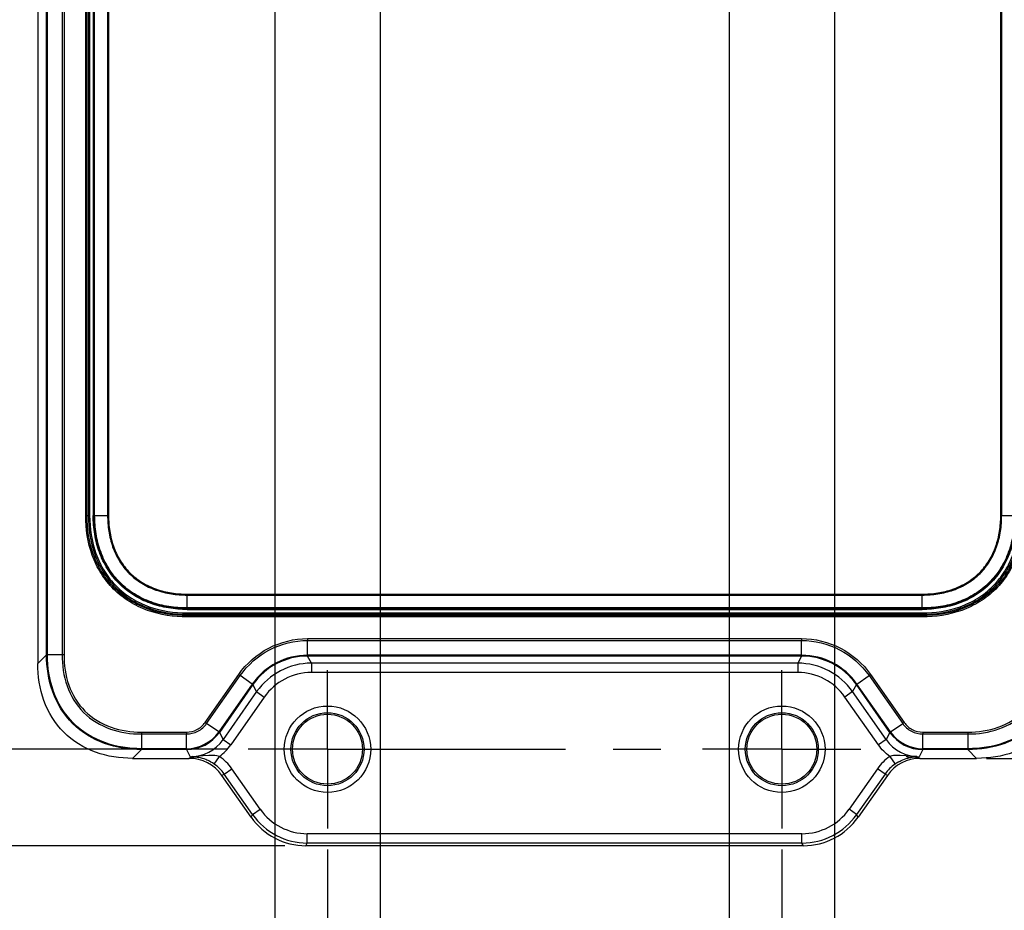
# Model space of a CAD drawing. Header units: inches. Extents: x 0 to 34, y 0 to 22.
# Tile 4 of 71: x 10.5 to 13.4, y 8.5 to 11.1. Entities that reach past the tile are written whole.
import ezdxf

# ---------------------------------------------------------------- set-up
doc = ezdxf.new("R2010")
doc.units = ezdxf.units.IN
doc.header["$LTSCALE"] = 1.87
doc.header["$MEASUREMENT"] = 0
doc.linetypes.add('CENTER', pattern=[0.6, 0.375, -0.075, 0.075, -0.075])
doc.layers.get('0').update_dxf_attribs({"linetype": 'CONTINUOUS'})
doc.layers.add('02___PRT_ALL_AXES', color=7, linetype='CONTINUOUS')
doc.layers.add('DIMENSIONS', color=7, linetype='CONTINUOUS')
doc.styles.get("Standard").update_dxf_attribs({"font": 'txt', "width": 0.8})
doc.dimstyles.new('DIMSTYLE_1', dxfattribs={"dimtxt": 0.125, "dimasz": 0.18, "dimexe": 0.125, "dimexo": 0.0625, "dimgap": 0.03125, "dimtad": 0, "dimtih": 1, "dimtoh": 1, "dimdsep": 46, "dimtxsty": 'STANDARD', "dimblk": '_FILLED', "dimblk1": '_FILLED', "dimblk2": '_FILLED', "dimcen": 0.09, "dimadec": 0, "dimazin": 0, "dimtp": 0.001, "dimtm": 0.001, "dimtfac": 1, "dimtofl": 0, "dimtmove": 0, "dimatfit": 3, "dimldrblk": '_FILLED', "dimfxl": 1, "dimtolj": 1, "dimarcsym": 0})

# ---------------------------------------------------------------- blocks, each defined once
blk = doc.blocks.new('*D7')
at = {"layer": 'DIMENSIONS', "color": 2, "linetype": 'CONTINUOUS'}
blk.add_line((11.2212, 11.5043), (11.2212, 7.9672), dxfattribs=at)
at = {"layer": 'DIMENSIONS', "color": 2, "linetype": 'CONTINUOUS', "insert": (11.1587, 7.9047), "char_height": 0.125, "width": 1.425, "attachment_point": 3, "rotation": 90, "line_spacing_factor": 0.9}
blk.add_mtext('4X 4.45{\\Ftxt.shx;\\W1.000000;\\H0.125000; }[.175]', dxfattribs=at)
blk = doc.blocks.new('_FILLED')
at = {"color": 0, "linetype": 'BYBLOCK'}
blk.add_solid([(0, 0), (-1, 0.174), (-1, -0.174)], dxfattribs=at)
blk = doc.blocks.new('*D8')
at = {"layer": 'DIMENSIONS', "color": 2, "linetype": 'CONTINUOUS'}
blk.add_line((11.5322, 11.5043), (11.5322, 7.9672), dxfattribs=at)
at = {"layer": 'DIMENSIONS', "color": 2, "linetype": 'CONTINUOUS', "insert": (11.4697, 7.9047), "char_height": 0.125, "width": 1.425, "attachment_point": 3, "rotation": 90, "line_spacing_factor": 0.9}
blk.add_mtext('4X 3.45{\\Ftxt.shx;\\W1.000000;\\H0.125000; }[.136]', dxfattribs=at)
blk = doc.blocks.new('*D9')
at = {"layer": 'DIMENSIONS', "color": 2, "linetype": 'CONTINUOUS'}
blk.add_line((12.5597, 11.5043), (12.5597, 7.9672), dxfattribs=at)
at = {"layer": 'DIMENSIONS', "color": 2, "linetype": 'CONTINUOUS', "insert": (12.4972, 7.9047), "char_height": 0.125, "width": 1.625, "attachment_point": 3, "rotation": 90, "line_spacing_factor": 0.9}
blk.add_mtext('4X 29.55{\\Ftxt.shx;\\W1.000000;\\H0.125000; }[1.163]', dxfattribs=at)
blk = doc.blocks.new('*D10')
at = {"layer": 'DIMENSIONS', "color": 2, "linetype": 'CONTINUOUS'}
blk.add_line((12.8708, 11.5043), (12.8708, 7.9672), dxfattribs=at)
at = {"layer": 'DIMENSIONS', "color": 2, "linetype": 'CONTINUOUS', "insert": (12.8083, 7.9047), "char_height": 0.125, "width": 1.625, "attachment_point": 3, "rotation": 90, "line_spacing_factor": 0.9}
blk.add_mtext('4X 37.45{\\Ftxt.shx;\\W1.000000;\\H0.125000; }[1.474]', dxfattribs=at)
blk = doc.blocks.new('*D11')
at = {"layer": 'DIMENSIONS', "color": 2, "linetype": 'CONTINUOUS'}
blk.add_line((11.3767, 8.6435), (11.3767, 7.9672), dxfattribs=at)
at = {"layer": 'DIMENSIONS', "color": 2, "linetype": 'CONTINUOUS', "insert": (11.3142, 7.9047), "char_height": 0.125, "width": 1.325, "attachment_point": 3, "rotation": 90, "line_spacing_factor": 0.9}
blk.add_mtext('2X 0.5{\\Ftxt.shx;\\W1.000000;\\H0.125000; }[.020]', dxfattribs=at)
blk = doc.blocks.new('*D12')
at = {"layer": 'DIMENSIONS', "color": 2, "linetype": 'CONTINUOUS'}
blk.add_line((12.7153, 8.6435), (12.7153, 7.9672), dxfattribs=at)
at = {"layer": 'DIMENSIONS', "color": 2, "linetype": 'CONTINUOUS', "insert": (12.6528, 7.9047), "char_height": 0.125, "width": 1.525, "attachment_point": 3, "rotation": 90, "line_spacing_factor": 0.9}
blk.add_mtext('2X 33.5{\\Ftxt.shx;\\W1.000000;\\H0.125000; }[1.319]', dxfattribs=at)
blk = doc.blocks.new('*D32')
at = {"layer": 'DIMENSIONS', "color": 2, "linetype": 'CONTINUOUS'}
blk.add_line((11.2506, 8.6547), (9.8355, 8.6547), dxfattribs=at)
at = {"layer": 'DIMENSIONS', "color": 2, "linetype": 'CONTINUOUS', "insert": (9.773, 8.7172), "char_height": 0.125, "width": 1.425, "attachment_point": 3, "line_spacing_factor": 0.9}
blk.add_mtext('165.23{\\Ftxt.shx;\\W1.000000;\\H0.125000; }[6.505]', dxfattribs=at)
blk = doc.blocks.new('*D33')
at = {"layer": 'DIMENSIONS', "color": 2, "linetype": 'CONTINUOUS'}
blk.add_line((11.0809, 8.9393), (9.8355, 8.9393), dxfattribs=at)
at = {"layer": 'DIMENSIONS', "color": 2, "linetype": 'CONTINUOUS', "insert": (9.773, 9.0018), "char_height": 0.125, "width": 1.125, "attachment_point": 3, "line_spacing_factor": 0.9}
blk.add_mtext('158{\\Ftxt.shx;\\W1.000000;\\H0.125000; }[6.220]', dxfattribs=at)
blk = doc.blocks.new('*D34')
at = {"layer": 'DIMENSIONS', "color": 2, "linetype": 'CONTINUOUS'}
blk.add_line((13.3183, 8.9124), (14.2564, 8.9124), dxfattribs=at)
at = {"layer": 'DIMENSIONS', "color": 2, "linetype": 'CONTINUOUS', "insert": (14.3189, 8.9749), "char_height": 0.125, "width": 1.725, "attachment_point": 1, "line_spacing_factor": 0.9}
blk.add_mtext('2X 158.68{\\Ftxt.shx;\\W1.000000;\\H0.125000; }[6.247]', dxfattribs=at)

msp = doc.modelspace()

# ---------------------------------------------------------------- linework, layer by layer
at = {"color": 7, "linetype": 'CONTINUOUS'}
for p, q in [((10.523, 15.9307), (10.523, 9.1919)), ((10.549, 9.2179), (10.549, 15.9047)), ((10.5514, 9.2179), (10.5514, 15.9047)), ((10.5948, 15.9047), (10.5948, 9.2179)), ((10.6004, 15.9047), (10.6004, 9.2179)), ((10.6642, 9.6282), (10.6642, 15.4944)), ((10.6681, 9.6282), (10.6681, 15.4944)), ((10.672, 15.4944), (10.672, 9.6282)), ((10.6759, 15.4944), (10.6759, 9.6282)), ((10.6865, 15.4944), (10.6865, 9.6282)), ((10.6895, 9.6282), (10.6895, 15.4944)), ((10.6907, 9.6282), (10.6907, 15.4944)), ((10.7288, 15.4944), (10.7288, 9.6282)), ((10.7316, 15.4944), (10.7316, 9.6282)), ((13.3604, 9.6282), (13.3604, 15.4944)), ((13.3631, 9.6282), (13.3631, 15.4944)), ((10.6642, 9.6282), (10.6759, 9.6282)), ((10.6865, 9.6282), (10.7316, 9.6282)), ((13.3604, 9.6282), (13.3631, 9.6282)), ((13.3631, 9.6282), (13.4055, 9.6282)), ((10.9633, 9.3965), (13.1286, 9.3965)), ((10.9633, 9.3965), (10.9633, 9.3938)), ((10.9633, 9.3938), (13.1286, 9.3938)), ((10.9633, 9.3514), (10.9633, 9.3938)), ((13.1286, 9.3514), (13.1286, 9.3965)), ((13.1286, 9.3557), (10.9633, 9.3557)), ((13.1286, 9.3545), (10.9633, 9.3545)), ((10.9633, 9.3514), (13.1286, 9.3514)), ((10.9633, 9.3409), (13.1286, 9.3409)), ((10.9633, 9.3292), (10.9633, 9.3409)), ((10.9633, 9.337), (13.1286, 9.337)), ((13.1286, 9.3331), (10.9633, 9.3331)), ((13.1286, 9.3292), (10.9633, 9.3292)), ((13.1286, 9.3292), (13.1286, 9.3409)), ((11.3182, 9.2653), (12.7737, 9.2653)), ((11.3182, 9.2653), (11.3182, 9.2598)), ((11.3182, 9.2598), (12.7737, 9.2598)), ((11.3182, 9.2163), (11.3182, 9.2598)), ((12.7737, 9.2653), (12.7737, 9.2598)), ((12.7737, 9.2163), (12.7737, 9.2598)), ((10.549, 9.2179), (10.523, 9.1919)), ((10.549, 9.2179), (10.5514, 9.2179)), ((10.6004, 9.2179), (10.5514, 9.2179)), ((12.7737, 9.2163), (11.3182, 9.2163)), ((11.3182, 9.214), (11.3182, 9.2163)), ((12.7737, 9.214), (11.3182, 9.214)), ((11.3292, 9.1929), (11.3182, 9.214)), ((12.7737, 9.214), (12.7627, 9.1929)), ((12.7737, 9.214), (12.7737, 9.2163)), ((12.7627, 9.1929), (11.3292, 9.1929)), ((11.3292, 9.1929), (11.3292, 9.1654)), ((12.7627, 9.1929), (12.7627, 9.1654)), ((11.016, 9.0182), (11.115, 9.1595)), ((11.0205, 9.015), (11.1195, 9.1563)), ((11.115, 9.1595), (11.1195, 9.1563)), ((11.1551, 9.1314), (11.1195, 9.1563)), ((12.7627, 9.1654), (11.3292, 9.1654)), ((12.9368, 9.1314), (12.9724, 9.1563)), ((12.977, 9.1595), (12.9724, 9.1563)), ((12.9724, 9.1563), (13.0714, 9.015)), ((12.977, 9.1595), (13.0759, 9.0182)), ((11.1551, 9.1314), (11.0561, 8.9901)), ((11.157, 9.13), (11.0581, 8.9887)), ((11.157, 9.13), (11.1551, 9.1314)), ((11.168, 9.109), (11.157, 9.13)), ((12.9349, 9.13), (12.924, 9.109)), ((12.9349, 9.13), (12.9368, 9.1314)), ((13.0339, 8.9887), (12.9349, 9.13)), ((13.0358, 8.9901), (12.9368, 9.1314)), ((11.168, 9.109), (11.069, 8.9677)), ((11.1905, 9.0932), (11.0916, 8.9519)), ((11.168, 9.109), (11.1905, 9.0932)), ((12.924, 9.109), (12.9014, 9.0932)), ((13.0003, 8.9519), (12.9014, 9.0932)), ((13.0229, 8.9677), (12.924, 9.109)), ((11.016, 9.0182), (11.0205, 9.015)), ((11.0561, 8.9901), (11.0205, 9.015)), ((13.0358, 8.9901), (13.0714, 9.015)), ((13.0759, 9.0182), (13.0714, 9.015)), ((10.8286, 8.9897), (10.9613, 8.9897)), ((10.8286, 8.9897), (10.8286, 8.9407)), ((10.8286, 8.9842), (10.9613, 8.9842)), ((10.9613, 8.9897), (10.9613, 8.9842)), ((10.9613, 8.9407), (10.9613, 8.9842)), ((11.0581, 8.9887), (11.0561, 8.9901)), ((11.0581, 8.9887), (11.069, 8.9677)), ((11.069, 8.9677), (11.0916, 8.9519)), ((13.0229, 8.9677), (13.0003, 8.9519)), ((13.0339, 8.9887), (13.0229, 8.9677)), ((13.0339, 8.9887), (13.0358, 8.9901)), ((13.1306, 8.9897), (13.2634, 8.9897)), ((13.1306, 8.9897), (13.1306, 8.9842)), ((13.1306, 8.9842), (13.2634, 8.9842)), ((13.1306, 8.9407), (13.1306, 8.9842)), ((13.2634, 8.9897), (13.2634, 8.9407)), ((10.8285, 8.9384), (10.8025, 8.9124)), ((10.8285, 8.9384), (10.8286, 8.9407)), ((10.9613, 8.9384), (10.8285, 8.9384)), ((10.9613, 8.9407), (10.8286, 8.9407)), ((10.9613, 8.9384), (10.9613, 8.9407)), ((10.9613, 8.9384), (10.9723, 8.9173)), ((13.1306, 8.9384), (13.1196, 8.9173)), ((13.2634, 8.9407), (13.1306, 8.9407)), ((13.1306, 8.9384), (13.1306, 8.9407)), ((13.2634, 8.9384), (13.1306, 8.9384)), ((13.2634, 8.9384), (13.2634, 8.9407)), ((13.2634, 8.9384), (13.2894, 8.9124)), ((10.8025, 8.9124), (10.9687, 8.9124)), ((10.9772, 8.9173), (10.9687, 8.9124)), ((10.9723, 8.9173), (10.9772, 8.9173)), ((10.9787, 8.9174), (10.9772, 8.9173)), ((11.0102, 8.9195), (10.9896, 8.9179)), ((11.0271, 8.9209), (11.0102, 8.9195)), ((11.0429, 8.8954), (11.0586, 8.9181)), ((13.0334, 8.9181), (13.049, 8.8954)), ((13.0817, 8.9195), (13.064, 8.9209)), ((13.1132, 8.9174), (13.1147, 8.9173)), ((13.1147, 8.9173), (13.1232, 8.9124)), ((13.1147, 8.9173), (13.1196, 8.9173)), ((13.1232, 8.9124), (13.2894, 8.9124)), ((11.0414, 8.8965), (11.0429, 8.8954)), ((11.0725, 8.866), (11.095, 8.8818)), ((11.1786, 8.7624), (11.095, 8.8818)), ((12.9969, 8.8818), (12.9133, 8.7624)), ((13.0195, 8.866), (12.9969, 8.8818)), ((13.0491, 8.8955), (13.0506, 8.8965)), ((11.0725, 8.866), (11.0655, 8.862)), ((11.1519, 8.7386), (11.0655, 8.862)), ((11.1561, 8.7466), (11.0725, 8.866)), ((13.0195, 8.866), (12.9358, 8.7466)), ((13.0264, 8.862), (12.94, 8.7386)), ((13.0264, 8.862), (13.0195, 8.866)), ((11.1561, 8.7466), (11.1786, 8.7624)), ((12.9358, 8.7466), (12.9133, 8.7624)), ((11.1519, 8.7386), (11.1561, 8.7466)), ((12.94, 8.7386), (12.9358, 8.7466)), ((12.7747, 8.6903), (11.3172, 8.6903)), ((11.3172, 8.6627), (11.3172, 8.6903)), ((12.7747, 8.6627), (12.7747, 8.6903)), ((11.3131, 8.6547), (11.3172, 8.6627)), ((12.7789, 8.6547), (11.3131, 8.6547)), ((12.7747, 8.6627), (11.3172, 8.6627)), ((12.7789, 8.6547), (12.7747, 8.6627))]:
    msp.add_line(p, q, dxfattribs=at)
for centre, radius in [((11.3767, 8.9393), 0.1273), ((12.7153, 8.9393), 0.1273), ((11.3767, 8.9393), 0.1076), ((11.3767, 8.9393), 0.103), ((12.7153, 8.9393), 0.1076), ((12.7153, 8.9393), 0.103)]:
    msp.add_circle(centre, radius, dxfattribs=at)
for centre, radius, start, end in [((11.3182, 9.0172), 0.1991, 89.9984, 145.0016), ((11.3182, 9.0172), 0.1968, 89.9968, 145.0032), ((12.7737, 9.0172), 0.1991, 34.9984, 90.0016), ((12.7737, 9.0172), 0.1968, 34.9968, 90.0032), ((11.3292, 8.9961), 0.1968, 90.0009, 144.9991), ((12.7627, 8.9961), 0.1968, 35.0009, 89.9991), ((11.3292, 8.9961), 0.1693, 89.9994, 145.0006), ((12.7627, 8.9961), 0.1693, 34.9994, 90.0006), ((10.9613, 9.0565), 0.1158, 270.0014, 324.9986), ((10.9613, 9.0565), 0.1181, 270.0039, 324.9961), ((10.9723, 9.0354), 0.1181, 269.997, 325.003), ((13.1196, 9.0354), 0.1181, 214.9971, 270.0029), ((13.1306, 9.0565), 0.1181, 215.0039, 269.9961), ((13.1306, 9.0565), 0.1158, 215.0014, 269.9986), ((10.9715, 9.0361), 0.1467, 306.4065, 324.9458), ((10.9733, 9.1092), 0.1919, 269.7036, 271.6291), ((10.9688, 9.2715), 0.3542, 271.6007, 273.3564), ((10.9736, 8.7982), 0.1193, 68.1404, 78.2519), ((10.972, 8.7939), 0.1238, 64.7027, 68.2025), ((13.2185, 10.4059), 1.4927, 264.7441, 264.9397), ((13.118, 8.7996), 0.1177, 101.7347, 105.1495), ((13.1186, 9.1081), 0.1908, 268.3639, 270.3022), ((10.9708, 8.7913), 0.1267, 56.1263, 64.694), ((13.1219, 8.79), 0.1281, 118.7462, 123.8408), ((11.3172, 8.8595), 0.1692, 214.9977, 270.0023), ((12.7747, 8.8595), 0.1692, 269.9977, 325.0023), ((11.3173, 8.8595), 0.1968, 215.0034, 269.9966), ((12.7747, 8.8595), 0.1968, 270.0034, 324.9966)]:
    msp.add_arc(centre, radius, start, end, dxfattribs=at)
for centre, major_axis, ratio, start_param, end_param in [((10.9687, 8.7943), (-0.1025, -0.0588), 0.999386, 3.231302, 4.191023), ((13.1232, 8.7943), (-0.1025, 0.0588), 0.999386, 5.233755, 6.193476), ((11.3132, 8.8517), (0.091, 0.1747), 0.999226, -3.621241, -2.661944), ((12.7787, 8.8517), (-0.091, 0.1747), 0.999226, -3.621241, -2.661944)]:
    msp.add_ellipse(centre, major_axis=major_axis, ratio=ratio, start_param=start_param, end_param=end_param, dxfattribs=at)
for points, knots in [([(10.9633, 9.3292), (10.9238, 9.3292), (10.8636, 9.3382), (10.7919, 9.3726), (10.7449, 9.4099), (10.7076, 9.4568), (10.6733, 9.5286), (10.6642, 9.5888), (10.6642, 9.6282)], [0, 0, 0, 0, 0.249558, 0.374772, 0.499986, 0.625214, 0.750438, 1, 1, 1, 1]), ([(10.9633, 9.3331), (10.9243, 9.3331), (10.8649, 9.342), (10.7941, 9.3759), (10.7477, 9.4127), (10.7109, 9.459), (10.6771, 9.5299), (10.6681, 9.5893), (10.6681, 9.6282)], [0, 0, 0, 0, 0.249561, 0.374773, 0.499986, 0.625212, 0.750435, 1, 1, 1, 1]), ([(10.672, 9.6282), (10.672, 9.5898), (10.6808, 9.5311), (10.7142, 9.4611), (10.7505, 9.4154), (10.7962, 9.3791), (10.8662, 9.3457), (10.9248, 9.337), (10.9633, 9.337)], [0, 0, 0, 0, 0.249591, 0.374818, 0.500032, 0.625226, 0.750428, 1, 1, 1, 1]), ([(10.6759, 9.6282), (10.6759, 9.5903), (10.6846, 9.5324), (10.7175, 9.4633), (10.7533, 9.4182), (10.7984, 9.3824), (10.8675, 9.3495), (10.9253, 9.3409), (10.9633, 9.3409)], [0, 0, 0, 0, 0.249594, 0.37482, 0.500032, 0.625224, 0.750425, 1, 1, 1, 1]), ([(10.9633, 9.3514), (10.9449, 9.3514), (10.9173, 9.3535), (10.8814, 9.3609), (10.855, 9.369), (10.8296, 9.3797), (10.8054, 9.393), (10.7829, 9.4089), (10.7623, 9.4272), (10.7439, 9.4478), (10.728, 9.4704), (10.7147, 9.4945), (10.7041, 9.52), (10.696, 9.5463), (10.6885, 9.5823), (10.6865, 9.6099), (10.6865, 9.6282)], [0, 0, 0, 0, 0.124939, 0.187456, 0.249969, 0.312481, 0.374989, 0.437495, 0.5, 0.562505, 0.625011, 0.687519, 0.750031, 0.812544, 0.875061, 1, 1, 1, 1]), ([(10.9633, 9.3545), (10.9451, 9.3545), (10.9178, 9.3565), (10.8823, 9.3638), (10.8562, 9.3718), (10.831, 9.3824), (10.8071, 9.3955), (10.7848, 9.4112), (10.7644, 9.4294), (10.7463, 9.4498), (10.7306, 9.4721), (10.7174, 9.496), (10.7069, 9.5211), (10.6989, 9.5472), (10.6916, 9.5828), (10.6895, 9.6101), (10.6895, 9.6282)], [0, 0, 0, 0, 0.12494, 0.187455, 0.249966, 0.312474, 0.374982, 0.437492, 0.500004, 0.562514, 0.625022, 0.687529, 0.750038, 0.812549, 0.875064, 1, 1, 1, 1]), ([(10.9633, 9.3557), (10.9452, 9.3557), (10.918, 9.3577), (10.8826, 9.365), (10.8566, 9.3729), (10.8316, 9.3834), (10.8078, 9.3965), (10.7856, 9.4122), (10.7653, 9.4302), (10.7472, 9.4505), (10.7316, 9.4727), (10.7185, 9.4965), (10.708, 9.5216), (10.7, 9.5476), (10.6927, 9.583), (10.6907, 9.6102), (10.6907, 9.6282)], [0, 0, 0, 0, 0.12494, 0.187455, 0.249966, 0.312474, 0.374982, 0.437492, 0.500004, 0.562514, 0.625022, 0.687529, 0.750038, 0.812549, 0.875064, 1, 1, 1, 1]), ([(10.7288, 9.6282), (10.7288, 9.6204), (10.7294, 9.6049), (10.7329, 9.5739), (10.7422, 9.5358), (10.7589, 9.5003), (10.7767, 9.4747), (10.7923, 9.4572), (10.8098, 9.4417), (10.8354, 9.4238), (10.8709, 9.4071), (10.9165, 9.396), (10.9477, 9.3938), (10.9633, 9.3938)], [0, 0, 0, 0, 0.062549, 0.125098, 0.250062, 0.374969, 0.437506, 0.500043, 0.562579, 0.625118, 0.750027, 0.874993, 1, 1, 1, 1]), ([(10.7316, 9.6282), (10.7316, 9.6128), (10.7338, 9.582), (10.7447, 9.5369), (10.7612, 9.5018), (10.7788, 9.4765), (10.7942, 9.4592), (10.8115, 9.4438), (10.8368, 9.4262), (10.872, 9.4097), (10.917, 9.3987), (10.9479, 9.3965), (10.9633, 9.3965)], [0, 0, 0, 0, 0.125016, 0.249992, 0.37491, 0.437453, 0.499996, 0.562538, 0.625082, 0.750002, 0.874981, 1, 1, 1, 1]), ([(13.4055, 9.6282), (13.4055, 9.6099), (13.4034, 9.5823), (13.396, 9.5463), (13.3879, 9.52), (13.3772, 9.4945), (13.3639, 9.4704), (13.348, 9.4478), (13.3296, 9.4272), (13.3091, 9.4089), (13.2865, 9.393), (13.2623, 9.3797), (13.2369, 9.369), (13.2106, 9.3609), (13.1746, 9.3535), (13.147, 9.3514), (13.1286, 9.3514)], [0, 0, 0, 0, 0.124939, 0.187456, 0.249969, 0.312481, 0.374989, 0.437495, 0.5, 0.562505, 0.625011, 0.687519, 0.750031, 0.812544, 0.875061, 1, 1, 1, 1]), ([(13.1286, 9.3965), (13.144, 9.3965), (13.1749, 9.3987), (13.22, 9.4097), (13.2551, 9.4262), (13.2804, 9.4438), (13.2977, 9.4592), (13.3131, 9.4765), (13.3307, 9.5018), (13.3472, 9.5369), (13.3582, 9.582), (13.3604, 9.6128), (13.3604, 9.6282)], [0, 0, 0, 0, 0.125016, 0.249992, 0.37491, 0.437453, 0.499996, 0.562538, 0.625082, 0.750002, 0.874981, 1, 1, 1, 1]), ([(13.4024, 9.6282), (13.4024, 9.6101), (13.4004, 9.5828), (13.393, 9.5472), (13.385, 9.5211), (13.3745, 9.496), (13.3614, 9.4721), (13.3456, 9.4498), (13.3275, 9.4294), (13.3071, 9.4112), (13.2848, 9.3955), (13.2609, 9.3824), (13.2357, 9.3718), (13.2097, 9.3638), (13.1741, 9.3565), (13.1468, 9.3545), (13.1286, 9.3545)], [0, 0, 0, 0, 0.12494, 0.187455, 0.249966, 0.312474, 0.374982, 0.437492, 0.500004, 0.562514, 0.625022, 0.687529, 0.750038, 0.812549, 0.875064, 1, 1, 1, 1]), ([(13.1286, 9.3938), (13.1364, 9.3938), (13.152, 9.3943), (13.183, 9.3978), (13.221, 9.4071), (13.2565, 9.4238), (13.2821, 9.4417), (13.2997, 9.4572), (13.3152, 9.4747), (13.3331, 9.5003), (13.3497, 9.5359), (13.3609, 9.5815), (13.3631, 9.6127), (13.3631, 9.6282)], [0, 0, 0, 0, 0.062549, 0.125098, 0.250062, 0.374969, 0.437506, 0.500043, 0.562579, 0.625118, 0.750027, 0.874993, 1, 1, 1, 1]), ([(13.4012, 9.6282), (13.4012, 9.6102), (13.3992, 9.583), (13.3919, 9.5476), (13.3839, 9.5216), (13.3734, 9.4965), (13.3604, 9.4727), (13.3447, 9.4505), (13.3266, 9.4302), (13.3064, 9.4122), (13.2841, 9.3965), (13.2603, 9.3834), (13.2353, 9.3729), (13.2093, 9.365), (13.1739, 9.3577), (13.1467, 9.3557), (13.1286, 9.3557)], [0, 0, 0, 0, 0.12494, 0.187455, 0.249966, 0.312474, 0.374982, 0.437492, 0.500004, 0.562514, 0.625022, 0.687529, 0.750038, 0.812549, 0.875064, 1, 1, 1, 1]), ([(13.4277, 9.6282), (13.4277, 9.5888), (13.4187, 9.5286), (13.3843, 9.4568), (13.347, 9.4099), (13.3001, 9.3726), (13.2283, 9.3382), (13.1681, 9.3292), (13.1286, 9.3292)], [0, 0, 0, 0, 0.249558, 0.374772, 0.499986, 0.625214, 0.750438, 1, 1, 1, 1]), ([(13.4238, 9.6282), (13.4238, 9.5893), (13.4149, 9.5299), (13.381, 9.459), (13.3442, 9.4127), (13.2979, 9.3759), (13.227, 9.342), (13.1676, 9.3331), (13.1286, 9.3331)], [0, 0, 0, 0, 0.249561, 0.374773, 0.499986, 0.625212, 0.750435, 1, 1, 1, 1]), ([(13.1286, 9.337), (13.1671, 9.337), (13.2257, 9.3457), (13.2957, 9.3791), (13.3415, 9.4154), (13.3778, 9.4612), (13.4112, 9.5312), (13.4199, 9.5898), (13.4199, 9.6282)], [0, 0, 0, 0, 0.249591, 0.374818, 0.500032, 0.625226, 0.750428, 1, 1, 1, 1]), ([(13.1286, 9.3409), (13.1666, 9.3409), (13.2244, 9.3495), (13.2935, 9.3824), (13.3387, 9.4182), (13.3745, 9.4634), (13.4074, 9.5324), (13.416, 9.5903), (13.416, 9.6282)], [0, 0, 0, 0, 0.249594, 0.37482, 0.500032, 0.625224, 0.750425, 1, 1, 1, 1]), ([(11.115, 9.1595), (11.1374, 9.1918), (11.1991, 9.2459), (11.2789, 9.2655), (11.3182, 9.2653)], [0, 0, 0, 0, 0.5, 1, 1, 1, 1]), ([(11.1195, 9.1563), (11.1414, 9.1879), (11.2018, 9.2408), (11.2798, 9.2599), (11.3182, 9.2598)], [0, 0, 0, 0, 0.5, 1, 1, 1, 1]), ([(12.7737, 9.2653), (12.813, 9.2655), (12.8928, 9.2459), (12.9545, 9.1918), (12.977, 9.1595)], [0, 0, 0, 0, 0.500002, 1, 1, 1, 1]), ([(12.7737, 9.2598), (12.8122, 9.26), (12.8901, 9.2408), (12.9505, 9.1879), (12.9724, 9.1563)], [0, 0, 0, 0, 0.500002, 1, 1, 1, 1]), ([(10.8285, 8.9384), (10.7916, 8.9384), (10.717, 8.9493), (10.6196, 9.009), (10.5599, 9.1064), (10.549, 9.181), (10.549, 9.2179)], [0, 0, 0, 0, 0.250351, 0.500111, 0.749737, 1, 1, 1, 1]), ([(10.8286, 8.9407), (10.792, 8.9407), (10.718, 8.9515), (10.6213, 9.0107), (10.5622, 9.1074), (10.5514, 9.1813), (10.5514, 9.2179)], [0, 0, 0, 0, 0.250355, 0.500111, 0.749734, 1, 1, 1, 1]), ([(10.5948, 9.2179), (10.5948, 9.187), (10.6035, 9.1245), (10.6528, 9.0422), (10.7351, 8.9928), (10.7976, 8.9842), (10.8286, 8.9842)], [0, 0, 0, 0, 0.250377, 0.499939, 0.749615, 1, 1, 1, 1]), ([(10.6004, 9.2179), (10.6003, 9.1877), (10.6087, 9.1267), (10.6568, 9.0462), (10.7373, 8.9981), (10.7983, 8.9898), (10.8286, 8.9897)], [0, 0, 0, 0, 0.250388, 0.499939, 0.749603, 1, 1, 1, 1]), ([(13.5429, 9.2179), (13.5429, 9.181), (13.532, 9.1064), (13.4723, 9.0089), (13.3749, 8.9493), (13.3003, 8.9384), (13.2634, 8.9384)], [0, 0, 0, 0, 0.250351, 0.500111, 0.749737, 1, 1, 1, 1]), ([(13.2634, 8.9897), (13.2936, 8.9897), (13.3546, 8.9981), (13.4351, 9.0461), (13.4832, 9.1267), (13.4915, 9.1877), (13.4916, 9.2179)], [0, 0, 0, 0, 0.250388, 0.499939, 0.749603, 1, 1, 1, 1]), ([(13.5406, 9.2179), (13.5406, 9.1813), (13.5298, 9.1073), (13.4706, 9.0106), (13.3739, 8.9515), (13.2999, 8.9407), (13.2634, 8.9407)], [0, 0, 0, 0, 0.250355, 0.500111, 0.749734, 1, 1, 1, 1]), ([(13.2634, 8.9842), (13.2943, 8.9842), (13.3568, 8.9929), (13.4391, 9.0422), (13.4885, 9.1245), (13.497, 9.187), (13.4971, 9.2179)], [0, 0, 0, 0, 0.250377, 0.499939, 0.749615, 1, 1, 1, 1]), ([(10.8025, 8.9124), (10.7656, 8.9124), (10.6911, 8.9233), (10.5936, 8.983), (10.5339, 9.0804), (10.523, 9.155), (10.523, 9.1919)], [0, 0, 0, 0, 0.250316, 0.499997, 0.749678, 1, 1, 1, 1]), ([(13.5689, 9.1919), (13.5689, 9.155), (13.558, 9.0804), (13.4983, 8.983), (13.4009, 8.9233), (13.3263, 8.9124), (13.2894, 8.9124)], [0, 0, 0, 0, 0.250316, 0.499996, 0.749677, 1, 1, 1, 1]), ([(10.9613, 8.9897), (10.9719, 8.9897), (10.9934, 8.9949), (11.01, 9.0095), (11.016, 9.0182)], [0, 0, 0, 0, 0.499967, 1, 1, 1, 1]), ([(10.9613, 8.9842), (10.9728, 8.9842), (10.996, 8.9898), (11.014, 9.0056), (11.0205, 9.015)], [0, 0, 0, 0, 0.499967, 1, 1, 1, 1]), ([(13.0714, 9.015), (13.0779, 9.0056), (13.0959, 8.9898), (13.1192, 8.9842), (13.1306, 8.9842)], [0, 0, 0, 0, 0.499962, 1, 1, 1, 1]), ([(13.0759, 9.0182), (13.082, 9.0095), (13.0986, 8.9949), (13.12, 8.9897), (13.1306, 8.9897)], [0, 0, 0, 0, 0.499962, 1, 1, 1, 1]), ([(10.9772, 8.9173), (10.9824, 8.9172), (10.9893, 8.9165), (10.9961, 8.9153), (10.9979, 8.9149)], [0, 0, 0, 0, 0.742856, 1, 1, 1, 1]), ([(11.0586, 8.9181), (11.056, 8.919), (11.0457, 8.9216), (11.0349, 8.9214), (11.0271, 8.9209)], [0, 0, 0, 0, 0.256717, 1, 1, 1, 1]), ([(13.064, 8.9209), (13.0614, 8.9211), (13.0512, 8.9215), (13.0407, 8.9206), (13.0334, 8.9181)], [0, 0, 0, 0, 0.245311, 1, 1, 1, 1]), ([(13.0603, 8.9024), (13.0626, 8.9037), (13.0713, 8.9081), (13.0804, 8.9114), (13.0872, 8.9133)], [0, 0, 0, 0, 0.275253, 1, 1, 1, 1]), ([(13.0817, 8.9195), (13.0826, 8.9186), (13.0861, 8.9159), (13.0909, 8.9144), (13.0941, 8.9149)], [0, 0, 0, 0, 0.281555, 1, 1, 1, 1]), ([(13.0941, 8.9149), (13.0958, 8.9153), (13.1026, 8.9165), (13.1095, 8.9172), (13.1147, 8.9173)], [0, 0, 0, 0, 0.25715, 1, 1, 1, 1])]:
    msp.add_open_spline(points, degree=3, knots=knots, dxfattribs=at)
for points in [[(13.0333, 8.9181), (13.0207, 8.9274), (13.0094, 8.939), (13.0003, 8.9519)], [(11.095, 8.8818), (11.0852, 8.8959), (11.0727, 8.9083), (11.0586, 8.9181)], [(13.0333, 8.9181), (13.0192, 8.9083), (13.0067, 8.8959), (12.9969, 8.8818)], [(13.1132, 8.9174), (13.1044, 8.9176), (13.0956, 8.9183), (13.0868, 8.919)], [(11.0725, 8.866), (11.0645, 8.8774), (11.0543, 8.8875), (11.0429, 8.8954)], [(13.0491, 8.8955), (13.0376, 8.8875), (13.0274, 8.8774), (13.0195, 8.866)]]:
    msp.add_open_spline(points, degree=3, dxfattribs=at)
at = {"layer": '02___PRT_ALL_AXES', "color": 7, "linetype": 'CENTER'}
for p, q in [((11.3767, 8.9393), (11.3767, 9.1725)), ((12.7153, 8.9393), (12.7153, 9.1725)), ((11.3767, 8.9393), (11.1434, 8.9393)), ((11.3767, 8.9393), (12.482, 8.9393)), ((11.3767, 8.9393), (11.3767, 8.706)), ((12.7153, 8.9393), (12.482, 8.9393)), ((12.7153, 8.9393), (12.9485, 8.9393)), ((12.7153, 8.9393), (12.7153, 8.706))]:
    msp.add_line(p, q, dxfattribs=at)

# ---------------------------------------------------------------- dimensions: what is measured, and where the dimension line sits
at = {"layer": 'DIMENSIONS', "color": 2, "linetype": 'CONTINUOUS'}
for feature_location, offset, origin, picture, middle in [((11.2505715, 8.6547315), (-1.4150407, 0), (11.3130715, 15.1597309), '*D32', (9.0605307, 8.6547315)), ((11.0809, 8.9393), (-1.2454, 0), (11.1434, 15.1597), '*D33', (9.2105, 8.9393))]:
    dim = msp.add_ordinate_dim(feature_location=feature_location, offset=offset, dtype=0, origin=origin, dimstyle='DIMSTYLE_1', dxfattribs=at)
    dim.commit()
    dim.dimension.update_dxf_attribs({"geometry": picture, "text_midpoint": middle})
for feature_location, offset, dtype, origin, text, picture, middle in [((13.3183, 8.9124), (0.9381, 0), 0, (10.8025, 15.1597), '2X <>', '*D34', (15.1814, 8.9124)), ((11.2212, 11.5043), (0, -3.5371), 1, (11.3964, 11.5668), '4X <>', '*D7', (11.2212, 7.1922)), ((11.5322, 11.5043), (0, -3.5371), 1, (11.3964, 11.5668), '4X <>', '*D8', (11.5322, 7.1922)), ((12.5597, 11.5043), (0, -3.5371), 1, (11.3964, 11.5668), '4X <>', '*D9', (12.5597, 7.0922)), ((12.8708, 11.5043), (0, -3.5371), 1, (11.3964, 11.5668), '4X <>', '*D10', (12.8708, 7.0922)), ((11.3767, 8.6435), (0, -0.6763), 1, (11.3964, 8.706), '2X <>', '*D11', (11.3767, 7.2422)), ((12.7153, 8.6435), (0, -0.6763), 1, (11.3964, 8.706), '2X <>', '*D12', (12.7153, 7.1422))]:
    dim = msp.add_ordinate_dim(feature_location=feature_location, offset=offset, dtype=dtype, origin=origin, text=text, dimstyle='DIMSTYLE_1', dxfattribs=at)
    dim.commit()
    dim.dimension.update_dxf_attribs({"geometry": picture, "text_midpoint": middle})

doc.saveas('drawing.dxf')
